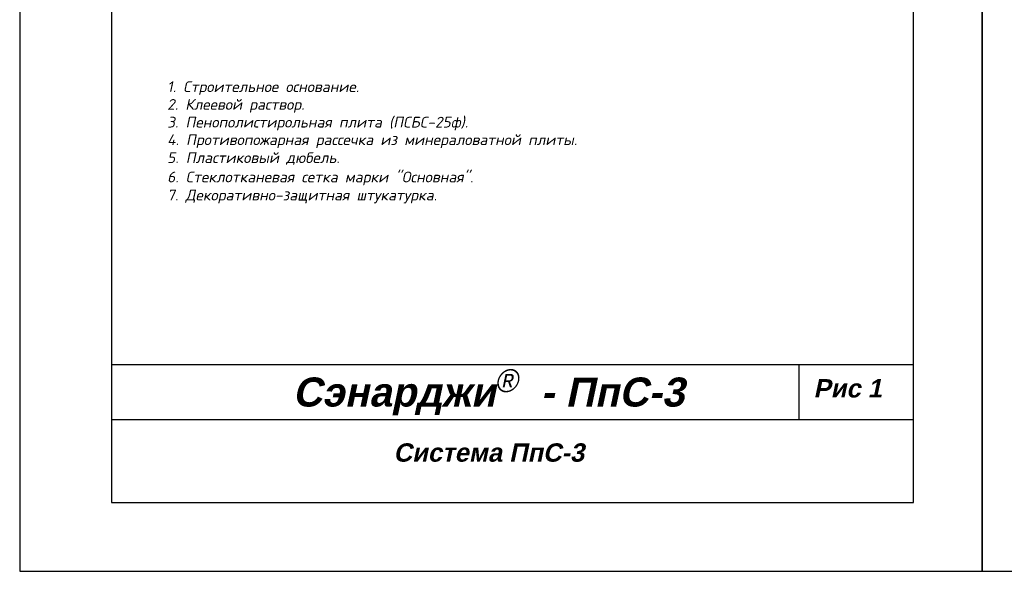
# Model space of a CAD drawing. Header units: inches. Extents: x 47 to 4151, y -1120 to 1902.
# Tile 55 of 93: x 47 to 262, y 1612 to 1733. Entities that reach past the tile are written whole.
import ezdxf

# ---------------------------------------------------------------- set-up
doc = ezdxf.new("R2010")
doc.units = ezdxf.units.IN
doc.header["$LTSCALE"] = 10
doc.header["$MEASUREMENT"] = 0
doc.layers.add('list', color=5, linetype='Continuous', plot=False)
doc.layers.add('ndp', color=242, linetype='Continuous')
doc.layers.add('ramka', color=248, linetype='Continuous')
doc.styles.add('ndp', font='ARIALBD.TTF', dxfattribs={"oblique": 12})
doc.styles.add('style2', font='romans.shx', dxfattribs={"oblique": 12})

msp = doc.modelspace()

# ---------------------------------------------------------------- linework, layer by layer
at = {"layer": 'list'}
for points in [[(47.494698, 1612.234707), (257.494698, 1612.234707), (257.494698, 1902.234707), (47.494698, 1902.234707)], [(257.494698, 1612.234707), (467.494698, 1612.234707), (467.494698, 1902.234707), (257.494698, 1902.234707)]]:
    msp.add_lwpolyline(points, close=True, dxfattribs=at)
at = {"layer": 'ramka'}
for p, q in [((242.494698, 1657.234707), (67.494698, 1657.234707)), ((217.494698, 1657.234707), (217.494698, 1645.234707)), ((242.494698, 1645.234707), (67.494698, 1645.234707))]:
    msp.add_line(p, q, dxfattribs=at)
msp.add_lwpolyline([(67.494698, 1627.234707), (242.494698, 1627.234707), (242.494698, 1887.234707), (67.494698, 1887.234707)], close=True, dxfattribs=at)

# ---------------------------------------------------------------- texts
at = {"layer": 'ndp', "oblique": 12}
for s, height, style, p in [('1. Строительное основание.', 2.34619952, 'style2', (79.677331, 1716.740356)), ('2. Клеевой раствор.', 2.34619952, 'style2', (79.677331, 1712.871504)), ('3. Пенополистирольная плита (ПСБС-25ф).', 2.34619952, 'style2', (79.677331, 1709.002652)), ('4. Противопожарная рассечка из минераловатной плиты.', 2.34619952, 'style2', (79.677331, 1705.17638)), ('5. Пластиковый дюбель.', 2.34619952, 'style2', (79.677331, 1701.264948)), ('6. Стеклотканевая сетка марки "Основная".', 2.34619952, 'style2', (79.677331, 1697.052018)), ('7. Декоративно-защитная штукатурка.', 2.34619952, 'style2', (79.677331, 1693.100414)), ('Сэнарджи    - ПпС-3', 6.33260053, 'ndp', (107.071368, 1648.159045)), ('Рис 1', 4, 'ndp', (220.698078, 1650.136758)), ('Система ПпС-3', 4, 'ndp', (129.065357, 1636.135644))]:
    msp.add_text(s, height=height, dxfattribs=dict(at, style=style)).set_placement(p)
at = {"layer": 'ndp', "insert": (151.134171, 1656.298129), "char_height": 5, "attachment_point": 1, "style": 'style2'}
msp.add_mtext('{\\fCentury Gothic|b0|i0|c204|p32;®}', dxfattribs=at)

doc.saveas('drawing.dxf')
